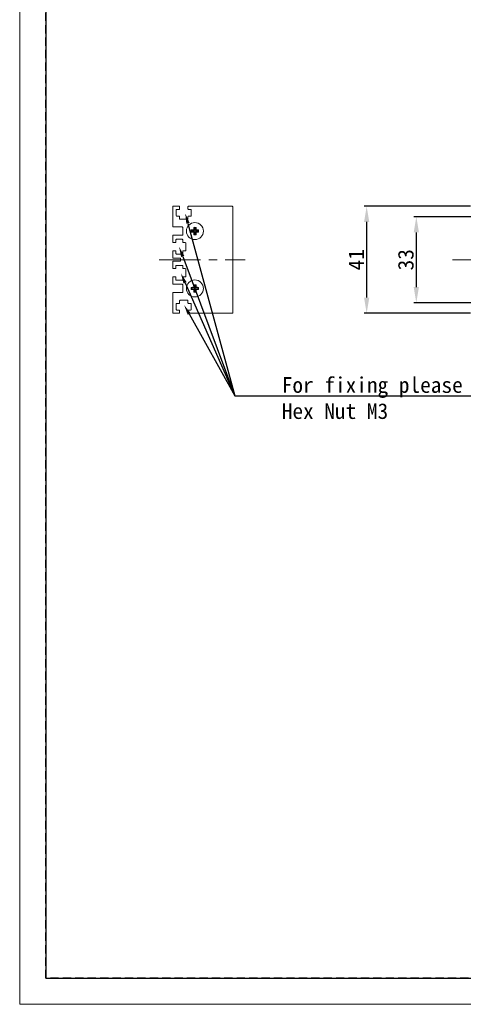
# Model space of a CAD drawing. Header units: millimetres. Extents: x -201 to 202, y 143 to 428.
# Tile 1 of 28: x -201 to -116, y 143 to 331. Entities that reach past the tile are written whole.
import ezdxf
from ezdxf import colors
from ezdxf.entities.mleader import LeaderData, LeaderLine
from ezdxf.math import Vec2, Vec3

# ---------------------------------------------------------------- set-up
doc = ezdxf.new("R2010")
doc.units = ezdxf.units.MM
doc.header["$LTSCALE"] = 0.25
doc.linetypes.add('CENTER', pattern=[50.8, 31.75, -6.35, 6.35, -6.35])
doc.linetypes.add('HIDDEN', pattern=[9.525, 6.35, -3.175])
for name, color, linetype, lineweight in [('CENTER', 1, 'CENTER', 9), ('DIMENSION', 6, 'Continuous', 9), ('MXB8146', 7, 'Continuous', 20), ('SIDE PLATE', 7, 'Continuous', 20)]:
    doc.layers.add(name, color=color, linetype=linetype, lineweight=lineweight)
doc.layers.add('EMPTY LINE', color=252, linetype='Continuous', lineweight=0, plot=False)
doc.layers.add('FORM', color=7, linetype='Continuous')
doc.styles.add('VS Standard', font='msgothic.ttc', dxfattribs={"height": 3})
doc.dimstyles.new('VS Standard x0.5', dxfattribs={"dimtxt": 3, "dimasz": 3, "dimexe": 0.5, "dimexo": 0.8, "dimgap": 0.5, "dimtad": 3, "dimlfac": 2, "dimrnd": 0.0001, "dimzin": 9, "dimdsep": 46, "dimtxsty": 'VS Standard', "dimcen": 0, "dimaunit": 1, "dimadec": 0, "dimazin": 2, "dimtfac": 1, "dimtmove": 0, "dimatfit": 3, "dimfxl": 1, "dimtolj": 1, "dimtzin": 0, "dimarcsym": 0})

# ---------------------------------------------------------------- blocks, each defined once
blk = doc.blocks.new('*D223')
at = {"layer": 'Defpoints', "color": 0}
for p in [(-114.26, 295.62), (-134.97, 275.12), (-114.26, 275.12)]:
    blk.add_point(p, dxfattribs=at)
at = {"layer": 'DIMENSION', "color": 0, "lineweight": -2}
for p, q in [((-115.06, 295.62), (-135.47, 295.62)), ((-134.97, 292.62), (-134.97, 278.12)), ((-115.06, 275.12), (-135.47, 275.12))]:
    blk.add_line(p, q, dxfattribs=at)
at = {"layer": 'DIMENSION', "color": 0}
for points in [[(-134.47, 292.62), (-135.47, 292.62), (-134.97, 295.62)], [(-135.47, 278.12), (-134.47, 278.12), (-134.97, 275.12)]]:
    blk.add_solid(points, dxfattribs=at)
at = {"layer": 'DIMENSION', "color": 0, "insert": (-136.97, 285.37), "char_height": 3, "attachment_point": 5, "rotation": 90, "style": 'VS Standard'}
blk.add_mtext('\\A1;41', dxfattribs=at)
blk = doc.blocks.new('*D224')
at = {"layer": 'Defpoints', "color": 0}
for p in [(-113.51, 293.62), (-125.45, 277.12), (-113.51, 277.12)]:
    blk.add_point(p, dxfattribs=at)
at = {"layer": 'DIMENSION', "color": 0, "lineweight": -2}
for p, q in [((-114.31, 293.62), (-125.95, 293.62)), ((-125.45, 290.62), (-125.45, 280.12)), ((-114.31, 277.12), (-125.95, 277.12))]:
    blk.add_line(p, q, dxfattribs=at)
at = {"layer": 'DIMENSION', "color": 0}
for points in [[(-124.95, 290.62), (-125.95, 290.62), (-125.45, 293.62)], [(-125.95, 280.12), (-124.95, 280.12), (-125.45, 277.12)]]:
    blk.add_solid(points, dxfattribs=at)
at = {"layer": 'DIMENSION', "color": 0, "insert": (-127.45, 285.37), "char_height": 3, "attachment_point": 5, "rotation": 90, "style": 'VS Standard'}
blk.add_mtext('\\A1;33', dxfattribs=at)

msp = doc.modelspace()

# ---------------------------------------------------------------- linework, layer by layer
at = {"layer": 'CENTER'}
for p, q in [((-174.7766, 285.3694), (-158.2766, 285.3694)), ((-118.5142, 285.3694), (41.4858, 285.3694))]:
    msp.add_line(p, q, dxfattribs=at)
at = {"layer": 'EMPTY LINE'}
for p, q in [((-201.5, 427.75), (-201.5, 142.75)), ((-201.5, 142.75), (201.5, 142.75))]:
    msp.add_line(p, q, dxfattribs=at)
at = {"layer": 'FORM', "linetype": 'HIDDEN'}
msp.add_lwpolyline([(-196.5, 422.75), (196.5, 422.75), (196.5, 147.75), (-196.5, 147.75)], close=True, dxfattribs=at)
at = {"layer": 'FORM'}
msp.add_lwpolyline([(-196.5, 422.75), (-196.5, 147.75), (-78.5, 147.75), (-78.5, 159.75), (16.5, 159.75), (16.5, 177.25), (196.5, 177.25), (196.5, 422.75), (-196.5, 422.75)], close=True, dxfattribs=at)
at = {"layer": 'MXB8146'}
for p, q in [((-168.5099, 290.9854), (-168.602, 291.0775)), ((-168.5099, 290.7534), (-168.602, 290.6613)), ((-168.0099, 290.9854), (-168.5099, 290.9854)), ((-168.5099, 290.9854), (-168.5099, 290.7534)), ((-168.5099, 290.7534), (-168.0099, 290.7534)), ((-168.0099, 290.9854), (-168.1353, 291.1107)), ((-168.0099, 290.7534), (-168.1353, 290.628)), ((-168.0099, 291.4854), (-168.102, 291.5775)), ((-168.0099, 291.4854), (-168.0099, 290.9854)), ((-167.7779, 291.4854), (-168.0099, 291.4854)), ((-168.0099, 290.7534), (-168.0099, 290.2534)), ((-167.7779, 291.4854), (-167.6858, 291.5775)), ((-167.7779, 290.9854), (-167.7779, 291.4854)), ((-167.7779, 290.9854), (-167.6526, 291.1107)), ((-167.2779, 290.9854), (-167.7779, 290.9854)), ((-167.7779, 290.7534), (-167.6526, 290.628)), ((-167.7779, 290.7534), (-167.2779, 290.7534)), ((-167.7779, 290.2534), (-167.7779, 290.7534)), ((-167.2779, 290.9854), (-167.1858, 291.0775)), ((-167.2779, 290.7534), (-167.2779, 290.9854)), ((-167.2779, 290.7534), (-167.1858, 290.6613)), ((-168.0099, 290.2534), (-168.102, 290.1613)), ((-168.0099, 290.2534), (-167.7779, 290.2534)), ((-167.7779, 290.2534), (-167.6858, 290.1613)), ((-168.5099, 279.9854), (-168.602, 280.0775)), ((-168.5099, 279.7534), (-168.602, 279.6613)), ((-168.0099, 279.9854), (-168.5099, 279.9854)), ((-168.5099, 279.9854), (-168.5099, 279.7534)), ((-168.5099, 279.7534), (-168.0099, 279.7534)), ((-168.0099, 279.9854), (-168.1353, 280.1107)), ((-168.0099, 279.7534), (-168.1353, 279.628)), ((-168.0099, 280.4854), (-168.102, 280.5775)), ((-168.0099, 279.2534), (-168.102, 279.1613)), ((-168.0099, 280.4854), (-168.0099, 279.9854)), ((-167.7779, 280.4854), (-168.0099, 280.4854)), ((-168.0099, 279.7534), (-168.0099, 279.2534)), ((-168.0099, 279.2534), (-167.7779, 279.2534)), ((-167.7779, 280.4854), (-167.6858, 280.5775)), ((-167.7779, 279.9854), (-167.7779, 280.4854)), ((-167.7779, 279.9854), (-167.6526, 280.1107)), ((-167.2779, 279.9854), (-167.7779, 279.9854)), ((-167.7779, 279.7534), (-167.6526, 279.628)), ((-167.7779, 279.7534), (-167.2779, 279.7534)), ((-167.7779, 279.2534), (-167.7779, 279.7534)), ((-167.7779, 279.2534), (-167.6858, 279.1613)), ((-167.2779, 279.9854), (-167.1858, 280.0775)), ((-167.2779, 279.7534), (-167.2779, 279.9854)), ((-167.2779, 279.7534), (-167.1858, 279.6613))]:
    msp.add_line(p, q, dxfattribs=at)
for centre in [(-167.8939, 290.8694), (-167.8939, 279.8694)]:
    msp.add_circle(centre, 1.625, dxfattribs=at)
for centre, radius, start, end in [((-161.6658, 290.8694), 6.9394, 178.281462, 181.718538), ((-167.9236, 284.8453), 6.269, 91.934483, 96.212266), ((-167.9236, 296.8935), 6.269, 263.787734, 268.065517), ((-161.8699, 290.8991), 6.269, 173.787734, 178.065517), ((-161.8699, 290.8397), 6.269, 181.934483, 186.212266), ((-167.8939, 284.6413), 6.9394, 88.281462, 91.718538), ((-173.918, 290.8991), 6.269, 1.934483, 6.212266), ((-173.918, 290.8397), 6.269, 353.787734, 358.065517), ((-167.8642, 284.8453), 6.269, 83.787734, 88.065517), ((-167.8642, 296.8935), 6.269, 271.934483, 276.212266), ((-174.1221, 290.8694), 6.9394, 358.281462, 1.718538), ((-167.8939, 297.0975), 6.9394, 268.281462, 271.718538), ((-161.6658, 279.8694), 6.9394, 178.281462, 181.718538), ((-167.9236, 273.8453), 6.269, 91.934483, 96.212266), ((-167.9236, 285.8935), 6.269, 263.787734, 268.065517), ((-161.8699, 279.8991), 6.269, 173.787734, 178.065517), ((-161.8699, 279.8397), 6.269, 181.934483, 186.212266), ((-167.8939, 273.6413), 6.9394, 88.281462, 91.718538), ((-167.8939, 286.0975), 6.9394, 268.281462, 271.718538), ((-173.918, 279.8991), 6.269, 1.934483, 6.212266), ((-173.918, 279.8397), 6.269, 353.787734, 358.065517), ((-167.8642, 273.8453), 6.269, 83.787734, 88.065517), ((-167.8642, 285.8935), 6.269, 271.934483, 276.212266), ((-174.1221, 279.8694), 6.9394, 358.281462, 1.718538)]:
    msp.add_arc(centre, radius, start, end, dxfattribs=at)
at = {"layer": 'SIDE PLATE'}
for p, q in [((-172.1439, 291.7694), (-172.1439, 295.5194)), ((-172.0439, 295.6194), (-170.9439, 295.6194)), ((-171.4689, 294.9194), (-171.4689, 293.8194)), ((-170.9439, 295.0194), (-171.3689, 295.0194)), ((-170.8439, 295.5194), (-170.8439, 295.1194)), ((-169.2439, 295.1194), (-169.2439, 295.5194)), ((-169.1439, 295.6194), (-160.7439, 295.6194)), ((-168.7189, 295.0194), (-169.1439, 295.0194)), ((-168.6189, 293.8194), (-168.6189, 294.9194)), ((-160.6439, 295.5194), (-160.6439, 275.2194)), ((-171.3689, 293.7194), (-170.9439, 293.7194)), ((-170.8439, 293.6194), (-170.8439, 293.2194)), ((-170.7439, 293.1194), (-169.3439, 293.1194)), ((-169.2439, 293.2194), (-169.2439, 293.6194)), ((-169.1439, 293.7194), (-168.7189, 293.7194)), ((-170.3439, 291.6694), (-172.0439, 291.6694)), ((-170.2439, 290.1694), (-170.2439, 291.5694)), ((-172.1439, 288.7694), (-172.1439, 289.9694)), ((-172.0439, 290.0694), (-170.3439, 290.0694)), ((-171.6439, 288.6694), (-172.0439, 288.6694)), ((-171.5439, 289.1944), (-171.5439, 288.7694)), ((-170.3439, 289.2944), (-171.4439, 289.2944)), ((-170.2439, 288.7694), (-170.2439, 289.1944)), ((-169.7439, 288.6694), (-170.1439, 288.6694)), ((-169.6439, 287.1694), (-169.6439, 288.5694)), ((-172.1439, 285.7694), (-172.1439, 286.9694)), ((-172.0439, 287.0694), (-171.6439, 287.0694)), ((-171.5439, 286.9694), (-171.5439, 286.5444)), ((-170.2439, 286.5444), (-170.2439, 286.9694)), ((-170.1439, 287.0694), (-169.7439, 287.0694)), ((-172.1439, 283.7694), (-172.1439, 284.9694)), ((-170.7439, 285.6694), (-172.0439, 285.6694)), ((-172.0439, 285.0694), (-170.7439, 285.0694)), ((-171.4439, 286.4444), (-170.3439, 286.4444)), ((-170.6439, 285.1694), (-170.6439, 285.5694)), ((-171.6439, 283.6694), (-172.0439, 283.6694)), ((-171.5439, 284.1944), (-171.5439, 283.7694)), ((-170.3439, 284.2944), (-171.4439, 284.2944)), ((-170.2439, 283.7694), (-170.2439, 284.1944)), ((-169.7439, 283.6694), (-170.1439, 283.6694)), ((-169.6439, 282.1694), (-169.6439, 283.5694)), ((-172.1439, 280.7694), (-172.1439, 281.9694)), ((-172.0439, 282.0694), (-171.6439, 282.0694)), ((-171.5439, 281.9694), (-171.5439, 281.5444)), ((-171.4439, 281.4444), (-170.3439, 281.4444)), ((-170.2439, 281.5444), (-170.2439, 281.9694)), ((-170.1439, 282.0694), (-169.7439, 282.0694)), ((-170.3439, 280.6694), (-172.0439, 280.6694)), ((-170.2439, 279.1694), (-170.2439, 280.5694)), ((-172.1439, 275.2194), (-172.1439, 278.9694)), ((-172.0439, 279.0694), (-170.3439, 279.0694)), ((-170.8439, 277.5194), (-170.8439, 277.1194)), ((-169.3439, 277.6194), (-170.7439, 277.6194)), ((-169.2439, 277.1194), (-169.2439, 277.5194)), ((-171.4689, 276.9194), (-171.4689, 275.8194)), ((-170.9439, 277.0194), (-171.3689, 277.0194)), ((-171.3689, 275.7194), (-170.9439, 275.7194)), ((-170.8439, 275.6194), (-170.8439, 275.2194)), ((-169.2439, 275.2194), (-169.2439, 275.6194)), ((-168.7189, 277.0194), (-169.1439, 277.0194)), ((-169.1439, 275.7194), (-168.7189, 275.7194)), ((-168.6189, 275.8194), (-168.6189, 276.9194)), ((-170.9439, 275.1194), (-172.0439, 275.1194)), ((-160.7439, 275.1194), (-169.1439, 275.1194))]:
    msp.add_line(p, q, dxfattribs=at)
for centre, start, end in [((-172.0439, 295.5194), 90, 180), ((-171.3689, 294.9194), 90, 180), ((-170.9439, 295.5194), 0, 90), ((-170.9439, 295.1194), 270, 0), ((-169.1439, 295.5194), 90, 180), ((-169.1439, 295.1194), 180, 270), ((-168.7189, 294.9194), 0, 90), ((-160.7439, 295.5194), 0, 90), ((-171.3689, 293.8194), 180, 270), ((-170.9439, 293.6194), 0, 90), ((-170.7439, 293.2194), 180, 270), ((-169.3439, 293.2194), 270, 0), ((-169.1439, 293.6194), 90, 180), ((-168.7189, 293.8194), 270, 0), ((-172.0439, 291.7694), 180, 270), ((-170.3439, 291.5694), 0, 90), ((-172.0439, 289.9694), 90, 180), ((-172.0439, 288.7694), 180, 270), ((-171.6439, 288.7694), 270, 0), ((-171.4439, 289.1944), 90, 180), ((-170.3439, 290.1694), 270, 0), ((-170.3439, 289.1944), 0, 90), ((-170.1439, 288.7694), 180, 270), ((-169.7439, 288.5694), 0, 90), ((-172.0439, 286.9694), 90, 180), ((-171.6439, 286.9694), 0, 90), ((-170.1439, 286.9694), 90, 180), ((-169.7439, 287.1694), 270, 0), ((-172.0439, 285.7694), 180, 270), ((-172.0439, 284.9694), 90, 180), ((-171.4439, 286.5444), 180, 270), ((-170.7439, 285.5694), 0, 90), ((-170.7439, 285.1694), 270, 0), ((-170.3439, 286.5444), 270, 0), ((-172.0439, 283.7694), 180, 270), ((-171.6439, 283.7694), 270, 0), ((-171.4439, 284.1944), 90, 180), ((-170.3439, 284.1944), 0, 90), ((-170.1439, 283.7694), 180, 270), ((-169.7439, 283.5694), 0, 90), ((-172.0439, 281.9694), 90, 180), ((-171.6439, 281.9694), 0, 90), ((-171.4439, 281.5444), 180, 270), ((-170.3439, 281.5444), 270, 0), ((-170.1439, 281.9694), 90, 180), ((-169.7439, 282.1694), 270, 0), ((-172.0439, 280.7694), 180, 270), ((-170.3439, 280.5694), 0, 90), ((-170.3439, 279.1694), 270, 0), ((-172.0439, 278.9694), 90, 180), ((-170.7439, 277.5194), 90, 180), ((-169.3439, 277.5194), 0, 90), ((-171.3689, 276.9194), 90, 180), ((-171.3689, 275.8194), 180, 270), ((-170.9439, 277.1194), 270, 0), ((-170.9439, 275.6194), 0, 90), ((-169.1439, 277.1194), 180, 270), ((-169.1439, 275.6194), 90, 180), ((-168.7189, 276.9194), 0, 90), ((-168.7189, 275.8194), 270, 0), ((-172.0439, 275.2194), 180, 270), ((-170.9439, 275.2194), 270, 0), ((-169.1439, 275.2194), 180, 270), ((-160.7439, 275.2194), 270, 0)]:
    msp.add_arc(centre, 0.1, start, end, dxfattribs=at)

# ---------------------------------------------------------------- dimensions: what is measured, and where the dimension line sits
at = {"layer": 'DIMENSION'}
for base, p1, p2, picture, middle in [((-134.9677, 275.1194), (-114.2642, 295.6194), (-114.2642, 275.1194), '*D223', (-136.9682, 285.3694)), ((-125.4453, 277.1194), (-113.5142, 293.6194), (-113.5142, 277.1194), '*D224', (-127.4459, 285.3694))]:
    dim = msp.add_linear_dim(base=base, p1=p1, p2=p2, angle=90, dimstyle='VS Standard x0.5', dxfattribs=at)
    dim.commit()
    dim.dimension.update_dxf_attribs({"geometry": picture, "text_midpoint": middle})

# ---------------------------------------------------------------- leaders
ml = msp.add_multileader_mtext('Standard', dxfattribs=at)
ml.set_content('', style='VS Standard')
ml.set_leader_properties()
ml.build(insert=Vec2(0, 0))
ml.multileader.update_dxf_attribs({"text_left_attachment_type": 6, "text_right_attachment_type": 6, "dogleg_length": 1, "arrow_head_size": 2})
ctx = ml.context
ctx.base_point, ctx.char_height, ctx.arrow_head_size, ctx.landing_gap_size, ctx.plane_origin = Vec3(-157.4528, 269.105), 3, 2, 1, Vec3(-217.8422, 183.6047)
ctx.left_attachment, ctx.right_attachment = 6, 6
notes = []
notes.append((ctx, [(0, (1, 1, 0), (-160.2452, 259.2789), (1, 0), 1, [(0, [(-169.7591, 294.2748)], 0, [])])]))
ctx.mtext.insert = Vec3(-158.2452, 262.8789)
ml = msp.add_multileader_mtext('Standard', dxfattribs=at)
ml.set_content('', style='VS Standard')
ml.set_leader_properties()
ml.build(insert=Vec2(0, 0))
ml.multileader.update_dxf_attribs({"text_left_attachment_type": 6, "text_right_attachment_type": 6, "dogleg_length": 1, "arrow_head_size": 2})
ctx = ml.context
ctx.base_point, ctx.char_height, ctx.arrow_head_size, ctx.landing_gap_size, ctx.plane_origin = Vec3(-157.4528, 269.105), 3, 2, 1, Vec3(-203.134, 177.6152)
ctx.left_attachment, ctx.right_attachment = 6, 6
notes.append((ctx, [(0, (1, 1, 0), (-160.2452, 259.2789), (1, 0), 1, [(0, [(-170.9407, 287.8767)], 0, [])])]))
ctx.mtext.insert = Vec3(-158.2452, 262.8789)
ml = msp.add_multileader_mtext('Standard', dxfattribs=at)
ml.set_content('', style='VS Standard')
ml.set_leader_properties()
ml.build(insert=Vec2(0, 0))
ml.multileader.update_dxf_attribs({"text_left_attachment_type": 6, "text_right_attachment_type": 6, "dogleg_length": 1, "arrow_head_size": 2})
ctx = ml.context
ctx.base_point, ctx.char_height, ctx.arrow_head_size, ctx.landing_gap_size, ctx.plane_origin = Vec3(-157.4528, 269.105), 3, 2, 1, Vec3(-201.884, 172.5133)
ctx.left_attachment, ctx.right_attachment = 6, 6
notes.append((ctx, [(0, (1, 1, 0), (-160.2452, 259.2789), (1, 0), 1, [(0, [(-170.5907, 282.7748)], 0, [])])]))
ctx.mtext.insert = Vec3(-158.2452, 262.8789)
ml = msp.add_multileader_mtext('Standard', dxfattribs=at)
ml.set_content('For fixing please insert\\PHex Nut M3', style='VS Standard')
ml.set_leader_properties()
ml.build(insert=Vec2(0, 0))
ml.multileader.update_dxf_attribs({"text_left_attachment_type": 6, "text_right_attachment_type": 6, "dogleg_length": 1, "arrow_head_size": 2})
ctx = ml.context
ctx.base_point, ctx.char_height, ctx.arrow_head_size, ctx.landing_gap_size, ctx.plane_origin = Vec3(-152.2452, 259.2789), 3, 2, 1, Vec3(-205.6833, 110.9599)
ctx.left_attachment, ctx.right_attachment = 6, 6
notes.append((ctx, [(0, (1, 1, 0), (-160.2452, 259.2789), (1, 0), 8, [(0, [(-169.9788, 276.7245)], 0, [])])]))
ctx.mtext.insert = Vec3(-151.2452, 262.8789)
for ctx, leaders in notes:
    for number, flags, end, landing, length, lines in leaders:
        leader = LeaderData()
        leader.index, (leader.has_last_leader_line, leader.has_dogleg_vector, leader.attachment_direction) = number, flags
        leader.last_leader_point, leader.dogleg_vector, leader.dogleg_length = Vec3(end), Vec3(landing), length
        for number, points, colour, breaks in lines:
            line = LeaderLine()
            line.index, line.vertices, line.color, line.breaks = number, Vec3.list(points), colors.encode_raw_color(colour), breaks
            leader.lines.append(line)
        ctx.leaders.append(leader)

doc.saveas('drawing.dxf')
